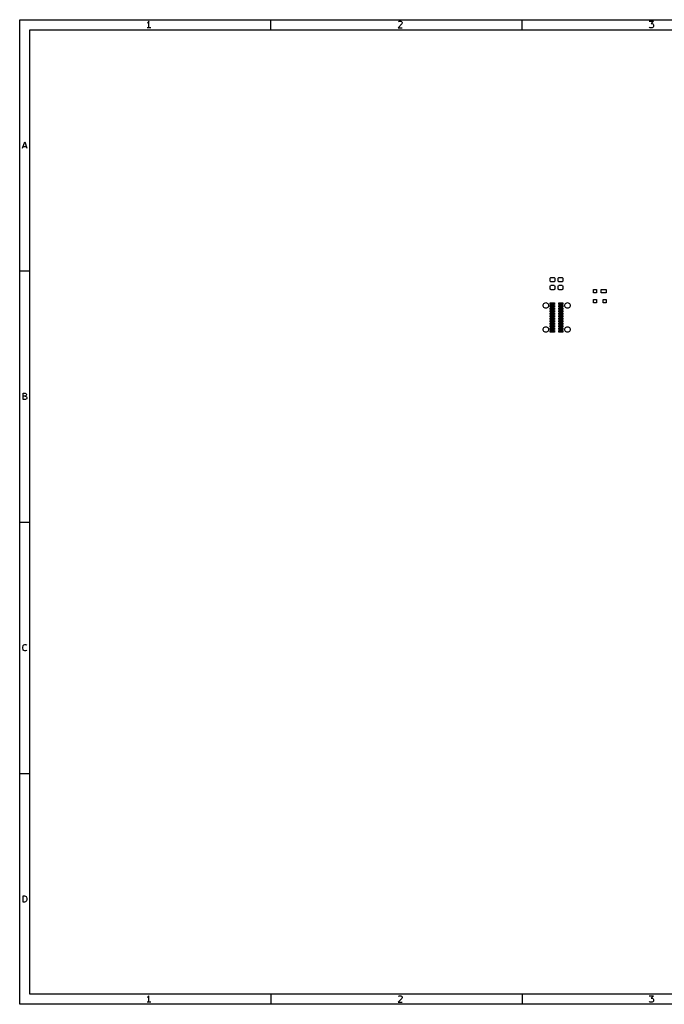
# Model space of a CAD drawing. Extents: x 0.4 to 10.6, y -8.1 to -0.4.
# Tile 1 of 4: x 0.4 to 5.4, y -8.1 to -0.4. Entities that reach past the tile are written whole.
import ezdxf

# ---------------------------------------------------------------- set-up
doc = ezdxf.new("R2010")
doc.units = 0
doc.header["$MEASUREMENT"] = 0
doc.layers.add('BLACK', color=7, linetype='CONTINUOUS')

msp = doc.modelspace()

# ---------------------------------------------------------------- linework, layer by layer
at = {"layer": 'BLACK', "linetype": 'CONTINUOUS'}
for p, q in [((0.393701, -0.393701), (10.6063, -0.393701)), ((0.393701, -8.1063), (0.393701, -0.393701)), ((1.39646, -0.417446), (1.39159, -0.419883)), ((1.42083, -0.456441), (1.39159, -0.456441)), ((1.40134, -0.412572), (1.39646, -0.417446)), ((1.40621, -0.40526), (1.40134, -0.412572)), ((1.40621, -0.456441), (1.40621, -0.40526)), ((2.3622, -0.472441), (2.3622, -0.393701)), ((3.3869, -0.427195), (3.35765, -0.456441)), ((3.35765, -0.456441), (3.38934, -0.456441)), ((3.36009, -0.410134), (3.36253, -0.407697)), ((3.36253, -0.407697), (3.3674, -0.40526)), ((3.3674, -0.40526), (3.37959, -0.40526)), ((3.37959, -0.40526), (3.38446, -0.407697)), ((3.38446, -0.407697), (3.3869, -0.410134)), ((3.3869, -0.410134), (3.38934, -0.415009)), ((3.38934, -0.419883), (3.3869, -0.427195)), ((3.38934, -0.415009), (3.38934, -0.419883)), ((4.33071, -0.472441), (4.33071, -0.393701)), ((5.32616, -0.40526), (5.35784, -0.40526)), ((5.32859, -0.454004), (5.32616, -0.451567)), ((5.33347, -0.456441), (5.32859, -0.454004)), ((5.34809, -0.456441), (5.33347, -0.456441)), ((5.35784, -0.40526), (5.34078, -0.424758)), ((5.34078, -0.424758), (5.34809, -0.424758)), ((5.34809, -0.424758), (5.35297, -0.427195)), ((5.35297, -0.454004), (5.34809, -0.456441)), ((5.35297, -0.427195), (5.3554, -0.429632)), ((5.3554, -0.451567), (5.35297, -0.454004)), ((5.3554, -0.429632), (5.35784, -0.434506)), ((5.35784, -0.446692), (5.3554, -0.451567)), ((5.35784, -0.434506), (5.35784, -0.446692)), ((0.472441, -0.472441), (10.5276, -0.472441)), ((0.472441, -8.02756), (0.472441, -0.472441)), ((0.41601, -1.40132), (0.433071, -1.35014)), ((0.420885, -1.3867), (0.445257, -1.3867)), ((0.433071, -1.35014), (0.450131, -1.40132)), ((0.393701, -2.3622), (0.472441, -2.3622)), ((4.54823, -2.42101), (4.54888, -2.41772)), ((4.54823, -2.43824), (4.54823, -2.42101)), ((4.54888, -2.44153), (4.54823, -2.43824)), ((4.54888, -2.41772), (4.55075, -2.41492)), ((4.55075, -2.44433), (4.54888, -2.44153)), ((4.55075, -2.41492), (4.55354, -2.41306)), ((4.55354, -2.44619), (4.55075, -2.44433)), ((4.55354, -2.41306), (4.55684, -2.4124)), ((4.55684, -2.44685), (4.55354, -2.44619)), ((4.55684, -2.4124), (4.57702, -2.4124)), ((4.57702, -2.44685), (4.55684, -2.44685)), ((4.57702, -2.4124), (4.58031, -2.41306)), ((4.58031, -2.44619), (4.57702, -2.44685)), ((4.58031, -2.41306), (4.58311, -2.41492)), ((4.58311, -2.44433), (4.58031, -2.44619)), ((4.58311, -2.41492), (4.58497, -2.41772)), ((4.58497, -2.44153), (4.58311, -2.44433)), ((4.58497, -2.41772), (4.58563, -2.42101)), ((4.58563, -2.43824), (4.58497, -2.44153)), ((4.58563, -2.42101), (4.58563, -2.43824)), ((4.61122, -2.42101), (4.61188, -2.41772)), ((4.61122, -2.43824), (4.61122, -2.42101)), ((4.61188, -2.44153), (4.61122, -2.43824)), ((4.61188, -2.41772), (4.61374, -2.41492)), ((4.61374, -2.44433), (4.61188, -2.44153)), ((4.61374, -2.41492), (4.61654, -2.41306)), ((4.61654, -2.44619), (4.61374, -2.44433)), ((4.61654, -2.41306), (4.61983, -2.4124)), ((4.61983, -2.44685), (4.61654, -2.44619)), ((4.61983, -2.4124), (4.64001, -2.4124)), ((4.64001, -2.44685), (4.61983, -2.44685)), ((4.64001, -2.4124), (4.64331, -2.41306)), ((4.64331, -2.44619), (4.64001, -2.44685)), ((4.64331, -2.41306), (4.6461, -2.41492)), ((4.6461, -2.44433), (4.64331, -2.44619)), ((4.6461, -2.41492), (4.64797, -2.41772)), ((4.64797, -2.44153), (4.6461, -2.44433)), ((4.64797, -2.41772), (4.64862, -2.42101)), ((4.64862, -2.43824), (4.64797, -2.44153)), ((4.64862, -2.42101), (4.64862, -2.43824)), ((4.54823, -2.48302), (4.54888, -2.47973)), ((4.54823, -2.50025), (4.54823, -2.48302)), ((4.54888, -2.50354), (4.54823, -2.50025)), ((4.54888, -2.47973), (4.55075, -2.47693)), ((4.55075, -2.50634), (4.54888, -2.50354)), ((4.55075, -2.47693), (4.55354, -2.47506)), ((4.55354, -2.5082), (4.55075, -2.50634)), ((4.55354, -2.47506), (4.55684, -2.47441)), ((4.55684, -2.50886), (4.55354, -2.5082)), ((4.55684, -2.47441), (4.57702, -2.47441)), ((4.57702, -2.50886), (4.55684, -2.50886)), ((4.57702, -2.47441), (4.58031, -2.47506)), ((4.58031, -2.5082), (4.57702, -2.50886)), ((4.58031, -2.47506), (4.58311, -2.47693)), ((4.58311, -2.50634), (4.58031, -2.5082)), ((4.58311, -2.47693), (4.58497, -2.47973)), ((4.58497, -2.50354), (4.58311, -2.50634)), ((4.58497, -2.47973), (4.58563, -2.48302)), ((4.58563, -2.50025), (4.58497, -2.50354)), ((4.58563, -2.48302), (4.58563, -2.50025)), ((4.61122, -2.48302), (4.61188, -2.47973)), ((4.61122, -2.50025), (4.61122, -2.48302)), ((4.61188, -2.50354), (4.61122, -2.50025)), ((4.61188, -2.47973), (4.61374, -2.47693)), ((4.61374, -2.50634), (4.61188, -2.50354)), ((4.61374, -2.47693), (4.61654, -2.47506)), ((4.61654, -2.5082), (4.61374, -2.50634)), ((4.61654, -2.47506), (4.61983, -2.47441)), ((4.61983, -2.50886), (4.61654, -2.5082)), ((4.61983, -2.47441), (4.64001, -2.47441)), ((4.64001, -2.50886), (4.61983, -2.50886)), ((4.64001, -2.47441), (4.64331, -2.47506)), ((4.64331, -2.5082), (4.64001, -2.50886)), ((4.64331, -2.47506), (4.6461, -2.47693)), ((4.6461, -2.50634), (4.64331, -2.5082)), ((4.6461, -2.47693), (4.64797, -2.47973)), ((4.64797, -2.50354), (4.6461, -2.50634)), ((4.64797, -2.47973), (4.64862, -2.48302)), ((4.64862, -2.50025), (4.64797, -2.50354)), ((4.64862, -2.48302), (4.64862, -2.50025)), ((4.88976, -2.53346), (4.88976, -2.50591)), ((4.88976, -2.50591), (4.91339, -2.50591)), ((4.91339, -2.53346), (4.88976, -2.53346)), ((4.91339, -2.50591), (4.91339, -2.53346)), ((4.94882, -2.53346), (4.94882, -2.50591)), ((4.94882, -2.50591), (4.98819, -2.50591)), ((4.98819, -2.53346), (4.94882, -2.53346)), ((4.98819, -2.50591), (4.98819, -2.53346)), ((4.49424, -2.62629), (4.4964, -2.62106)), ((4.4964, -2.62106), (4.49985, -2.61658)), ((4.49985, -2.61658), (4.50433, -2.61314)), ((4.50433, -2.61314), (4.50955, -2.61097)), ((4.50955, -2.61097), (4.51516, -2.61024)), ((4.51516, -2.61024), (4.52076, -2.61097)), ((4.52076, -2.61097), (4.52598, -2.61314)), ((4.52598, -2.61314), (4.53047, -2.61658)), ((4.53047, -2.61658), (4.53391, -2.62106)), ((4.53391, -2.62106), (4.53607, -2.62629)), ((4.5502, -2.62402), (4.5502, -2.6122)), ((4.5502, -2.6122), (4.58366, -2.6122)), ((4.58366, -2.6122), (4.58366, -2.62402)), ((4.61594, -2.62402), (4.61594, -2.6122)), ((4.61594, -2.6122), (4.64941, -2.6122)), ((4.64941, -2.6122), (4.64941, -2.62402)), ((4.66353, -2.62629), (4.6657, -2.62106)), ((4.6657, -2.62106), (4.66914, -2.61658)), ((4.66914, -2.61658), (4.67362, -2.61314)), ((4.67362, -2.61314), (4.67884, -2.61097)), ((4.67884, -2.61097), (4.68445, -2.61024)), ((4.68445, -2.61024), (4.69005, -2.61097)), ((4.69005, -2.61097), (4.69528, -2.61314)), ((4.69528, -2.61314), (4.69976, -2.61658)), ((4.69976, -2.61658), (4.7032, -2.62106)), ((4.7032, -2.62106), (4.70536, -2.62629)), ((4.88976, -2.6122), (4.88976, -2.58465)), ((4.88976, -2.58465), (4.91339, -2.58465)), ((4.91339, -2.6122), (4.88976, -2.6122)), ((4.91339, -2.58465), (4.91339, -2.6122)), ((4.96457, -2.6122), (4.96457, -2.58465)), ((4.96457, -2.58465), (4.98819, -2.58465)), ((4.98819, -2.6122), (4.96457, -2.6122)), ((4.98819, -2.58465), (4.98819, -2.6122)), ((4.4935, -2.63189), (4.49424, -2.62629)), ((4.49424, -2.63749), (4.4935, -2.63189)), ((4.4964, -2.64272), (4.49424, -2.63749)), ((4.49985, -2.6472), (4.4964, -2.64272)), ((4.50433, -2.65064), (4.49985, -2.6472)), ((4.50955, -2.65281), (4.50433, -2.65064)), ((4.51516, -2.65354), (4.50955, -2.65281)), ((4.52076, -2.65281), (4.51516, -2.65354)), ((4.52598, -2.65064), (4.52076, -2.65281)), ((4.53047, -2.6472), (4.52598, -2.65064)), ((4.53391, -2.64272), (4.53047, -2.6472)), ((4.53607, -2.63749), (4.53391, -2.64272)), ((4.53607, -2.62629), (4.53681, -2.63189)), ((4.53681, -2.63189), (4.53607, -2.63749)), ((4.58366, -2.62402), (4.5502, -2.62402)), ((4.5502, -2.6437), (4.5502, -2.63189)), ((4.5502, -2.63189), (4.58366, -2.63189)), ((4.58366, -2.6437), (4.5502, -2.6437)), ((4.5502, -2.66339), (4.5502, -2.65157)), ((4.5502, -2.65157), (4.58366, -2.65157)), ((4.58366, -2.66339), (4.5502, -2.66339)), ((4.5502, -2.68307), (4.5502, -2.67126)), ((4.5502, -2.67126), (4.58366, -2.67126)), ((4.58366, -2.68307), (4.5502, -2.68307)), ((4.5502, -2.70276), (4.5502, -2.69094)), ((4.5502, -2.69094), (4.58366, -2.69094)), ((4.58366, -2.63189), (4.58366, -2.6437)), ((4.58366, -2.65157), (4.58366, -2.66339)), ((4.58366, -2.67126), (4.58366, -2.68307)), ((4.58366, -2.69094), (4.58366, -2.70276)), ((4.64941, -2.62402), (4.61594, -2.62402)), ((4.61594, -2.6437), (4.61594, -2.63189)), ((4.61594, -2.63189), (4.64941, -2.63189)), ((4.64941, -2.6437), (4.61594, -2.6437)), ((4.61594, -2.66339), (4.61594, -2.65157)), ((4.61594, -2.65157), (4.64941, -2.65157)), ((4.64941, -2.66339), (4.61594, -2.66339)), ((4.61594, -2.68307), (4.61594, -2.67126)), ((4.61594, -2.67126), (4.64941, -2.67126)), ((4.64941, -2.68307), (4.61594, -2.68307)), ((4.61594, -2.70276), (4.61594, -2.69094)), ((4.61594, -2.69094), (4.64941, -2.69094)), ((4.64941, -2.63189), (4.64941, -2.6437)), ((4.64941, -2.65157), (4.64941, -2.66339)), ((4.64941, -2.67126), (4.64941, -2.68307)), ((4.64941, -2.69094), (4.64941, -2.70276)), ((4.6628, -2.63189), (4.66353, -2.62629)), ((4.66353, -2.63749), (4.6628, -2.63189)), ((4.6657, -2.64272), (4.66353, -2.63749)), ((4.66914, -2.6472), (4.6657, -2.64272)), ((4.67362, -2.65064), (4.66914, -2.6472)), ((4.67884, -2.65281), (4.67362, -2.65064)), ((4.68445, -2.65354), (4.67884, -2.65281)), ((4.69005, -2.65281), (4.68445, -2.65354)), ((4.69528, -2.65064), (4.69005, -2.65281)), ((4.69976, -2.6472), (4.69528, -2.65064)), ((4.7032, -2.64272), (4.69976, -2.6472)), ((4.70536, -2.63749), (4.7032, -2.64272)), ((4.70536, -2.62629), (4.7061, -2.63189)), ((4.7061, -2.63189), (4.70536, -2.63749)), ((4.58366, -2.70276), (4.5502, -2.70276)), ((4.5502, -2.72244), (4.5502, -2.71063)), ((4.5502, -2.71063), (4.58366, -2.71063)), ((4.58366, -2.72244), (4.5502, -2.72244)), ((4.5502, -2.74213), (4.5502, -2.73031)), ((4.5502, -2.73031), (4.58366, -2.73031)), ((4.58366, -2.74213), (4.5502, -2.74213)), ((4.5502, -2.76181), (4.5502, -2.75)), ((4.5502, -2.75), (4.58366, -2.75)), ((4.58366, -2.76181), (4.5502, -2.76181)), ((4.5502, -2.7815), (4.5502, -2.76969)), ((4.5502, -2.76969), (4.58366, -2.76969)), ((4.58366, -2.71063), (4.58366, -2.72244)), ((4.58366, -2.73031), (4.58366, -2.74213)), ((4.58366, -2.75), (4.58366, -2.76181)), ((4.58366, -2.76969), (4.58366, -2.7815)), ((4.64941, -2.70276), (4.61594, -2.70276)), ((4.61594, -2.72244), (4.61594, -2.71063)), ((4.61594, -2.71063), (4.64941, -2.71063)), ((4.64941, -2.72244), (4.61594, -2.72244)), ((4.61594, -2.74213), (4.61594, -2.73031)), ((4.61594, -2.73031), (4.64941, -2.73031)), ((4.64941, -2.74213), (4.61594, -2.74213)), ((4.61594, -2.76181), (4.61594, -2.75)), ((4.61594, -2.75), (4.64941, -2.75)), ((4.64941, -2.76181), (4.61594, -2.76181)), ((4.61594, -2.7815), (4.61594, -2.76969)), ((4.61594, -2.76969), (4.64941, -2.76969)), ((4.64941, -2.71063), (4.64941, -2.72244)), ((4.64941, -2.73031), (4.64941, -2.74213)), ((4.64941, -2.75), (4.64941, -2.76181)), ((4.64941, -2.76969), (4.64941, -2.7815)), ((4.4935, -2.82087), (4.49424, -2.81526)), ((4.49424, -2.82647), (4.4935, -2.82087)), ((4.49424, -2.81526), (4.4964, -2.81004)), ((4.4964, -2.83169), (4.49424, -2.82647)), ((4.4964, -2.81004), (4.49985, -2.80555)), ((4.49985, -2.83618), (4.4964, -2.83169)), ((4.49985, -2.80555), (4.50433, -2.80211)), ((4.50433, -2.83962), (4.49985, -2.83618)), ((4.50433, -2.80211), (4.50955, -2.79995)), ((4.50955, -2.84178), (4.50433, -2.83962)), ((4.50955, -2.79995), (4.51516, -2.79921)), ((4.51516, -2.84252), (4.50955, -2.84178)), ((4.51516, -2.79921), (4.52076, -2.79995)), ((4.52076, -2.84178), (4.51516, -2.84252)), ((4.52076, -2.79995), (4.52598, -2.80211)), ((4.52598, -2.83962), (4.52076, -2.84178)), ((4.52598, -2.80211), (4.53047, -2.80555)), ((4.53047, -2.83618), (4.52598, -2.83962)), ((4.53047, -2.80555), (4.53391, -2.81004)), ((4.53391, -2.83169), (4.53047, -2.83618)), ((4.53391, -2.81004), (4.53607, -2.81526)), ((4.53607, -2.82647), (4.53391, -2.83169)), ((4.53607, -2.81526), (4.53681, -2.82087)), ((4.53681, -2.82087), (4.53607, -2.82647)), ((4.58366, -2.7815), (4.5502, -2.7815)), ((4.5502, -2.80118), (4.5502, -2.78937)), ((4.5502, -2.78937), (4.58366, -2.78937)), ((4.58366, -2.80118), (4.5502, -2.80118)), ((4.5502, -2.82087), (4.5502, -2.80906)), ((4.5502, -2.80906), (4.58366, -2.80906)), ((4.58366, -2.82087), (4.5502, -2.82087)), ((4.5502, -2.84055), (4.5502, -2.82874)), ((4.5502, -2.82874), (4.58366, -2.82874)), ((4.58366, -2.84055), (4.5502, -2.84055)), ((4.58366, -2.78937), (4.58366, -2.80118)), ((4.58366, -2.80906), (4.58366, -2.82087)), ((4.58366, -2.82874), (4.58366, -2.84055)), ((4.64941, -2.7815), (4.61594, -2.7815)), ((4.61594, -2.80118), (4.61594, -2.78937)), ((4.61594, -2.78937), (4.64941, -2.78937)), ((4.64941, -2.80118), (4.61594, -2.80118)), ((4.61594, -2.82087), (4.61594, -2.80906)), ((4.61594, -2.80906), (4.64941, -2.80906)), ((4.64941, -2.82087), (4.61594, -2.82087)), ((4.61594, -2.84055), (4.61594, -2.82874)), ((4.61594, -2.82874), (4.64941, -2.82874)), ((4.64941, -2.84055), (4.61594, -2.84055)), ((4.64941, -2.78937), (4.64941, -2.80118)), ((4.64941, -2.80906), (4.64941, -2.82087)), ((4.64941, -2.82874), (4.64941, -2.84055)), ((4.6628, -2.82087), (4.66353, -2.81526)), ((4.66353, -2.82647), (4.6628, -2.82087)), ((4.66353, -2.81526), (4.6657, -2.81004)), ((4.6657, -2.83169), (4.66353, -2.82647)), ((4.6657, -2.81004), (4.66914, -2.80555)), ((4.66914, -2.83618), (4.6657, -2.83169)), ((4.66914, -2.80555), (4.67362, -2.80211)), ((4.67362, -2.83962), (4.66914, -2.83618)), ((4.67362, -2.80211), (4.67884, -2.79995)), ((4.67884, -2.84178), (4.67362, -2.83962)), ((4.67884, -2.79995), (4.68445, -2.79921)), ((4.68445, -2.84252), (4.67884, -2.84178)), ((4.68445, -2.79921), (4.69005, -2.79995)), ((4.69005, -2.84178), (4.68445, -2.84252)), ((4.69005, -2.79995), (4.69528, -2.80211)), ((4.69528, -2.83962), (4.69005, -2.84178)), ((4.69528, -2.80211), (4.69976, -2.80555)), ((4.69976, -2.83618), (4.69528, -2.83962)), ((4.69976, -2.80555), (4.7032, -2.81004)), ((4.7032, -2.83169), (4.69976, -2.83618)), ((4.7032, -2.81004), (4.70536, -2.81526)), ((4.70536, -2.82647), (4.7032, -2.83169)), ((4.70536, -2.81526), (4.7061, -2.82087)), ((4.7061, -2.82087), (4.70536, -2.82647)), ((0.419666, -3.36983), (0.419666, -3.31865)), ((0.419666, -3.31865), (0.436727, -3.31865)), ((0.436727, -3.34302), (0.419666, -3.34302)), ((0.439164, -3.36983), (0.419666, -3.36983)), ((0.436727, -3.31865), (0.441601, -3.32108)), ((0.441601, -3.34058), (0.436727, -3.34302)), ((0.436727, -3.34302), (0.444038, -3.34545)), ((0.444038, -3.36739), (0.439164, -3.36983)), ((0.441601, -3.32108), (0.444038, -3.32352)), ((0.444038, -3.33814), (0.441601, -3.34058)), ((0.444038, -3.32352), (0.446475, -3.32839)), ((0.446475, -3.33327), (0.444038, -3.33814)), ((0.444038, -3.34545), (0.446475, -3.34789)), ((0.446475, -3.36495), (0.444038, -3.36739)), ((0.446475, -3.32839), (0.446475, -3.33327)), ((0.446475, -3.34789), (0.448913, -3.35277)), ((0.448913, -3.36008), (0.446475, -3.36495)), ((0.448913, -3.35277), (0.448913, -3.36008)), ((0.393701, -4.33071), (0.472441, -4.33071)), ((0.417229, -5.30908), (0.419666, -5.29934)), ((0.417229, -5.3164), (0.417229, -5.30908)), ((0.419666, -5.32614), (0.417229, -5.3164)), ((0.419666, -5.29934), (0.422103, -5.29446)), ((0.422103, -5.29446), (0.426978, -5.28959)), ((0.426978, -5.28959), (0.434289, -5.28715)), ((0.434289, -5.28715), (0.439164, -5.28715)), ((0.439164, -5.28715), (0.446475, -5.28959)), ((0.446475, -5.28959), (0.448913, -5.29202)), ((0.422103, -5.33102), (0.419666, -5.32614)), ((0.426978, -5.33589), (0.422103, -5.33102)), ((0.434289, -5.33833), (0.426978, -5.33589)), ((0.439164, -5.33833), (0.434289, -5.33833)), ((0.446475, -5.33589), (0.439164, -5.33833)), ((0.448913, -5.33346), (0.446475, -5.33589)), ((0.393701, -6.29921), (0.472441, -6.29921)), ((0.419666, -7.30683), (0.419666, -7.25565)), ((0.419666, -7.25565), (0.431852, -7.25565)), ((0.431852, -7.30683), (0.419666, -7.30683)), ((0.431852, -7.25565), (0.439164, -7.25809)), ((0.439164, -7.3044), (0.431852, -7.30683)), ((0.439164, -7.25809), (0.444038, -7.26297)), ((0.444038, -7.29952), (0.439164, -7.3044)), ((0.444038, -7.26297), (0.446475, -7.26784)), ((0.446475, -7.29465), (0.444038, -7.29952)), ((0.446475, -7.26784), (0.448913, -7.27759)), ((0.448913, -7.2849), (0.446475, -7.29465)), ((0.448913, -7.27759), (0.448913, -7.2849)), ((10.5276, -8.02756), (0.472441, -8.02756)), ((1.39646, -8.0513), (1.39159, -8.05374)), ((1.42083, -8.0903), (1.39159, -8.0903)), ((1.40134, -8.04643), (1.39646, -8.0513)), ((1.40621, -8.03912), (1.40134, -8.04643)), ((1.40621, -8.0903), (1.40621, -8.03912)), ((2.3622, -8.02756), (2.3622, -8.1063)), ((3.3869, -8.06105), (3.35765, -8.0903)), ((3.35765, -8.0903), (3.38934, -8.0903)), ((3.36009, -8.04399), (3.36253, -8.04156)), ((3.36253, -8.04156), (3.3674, -8.03912)), ((3.3674, -8.03912), (3.37959, -8.03912)), ((3.37959, -8.03912), (3.38446, -8.04156)), ((3.38446, -8.04156), (3.3869, -8.04399)), ((3.3869, -8.04399), (3.38934, -8.04887)), ((3.38934, -8.05374), (3.3869, -8.06105)), ((3.38934, -8.04887), (3.38934, -8.05374)), ((4.33071, -8.02756), (4.33071, -8.1063)), ((5.32616, -8.03912), (5.35784, -8.03912)), ((5.32859, -8.08786), (5.32616, -8.08542)), ((5.33347, -8.0903), (5.32859, -8.08786)), ((5.34809, -8.0903), (5.33347, -8.0903)), ((5.35784, -8.03912), (5.34078, -8.05862)), ((5.34078, -8.05862), (5.34809, -8.05862)), ((5.34809, -8.05862), (5.35297, -8.06105)), ((5.35297, -8.08786), (5.34809, -8.0903)), ((5.35297, -8.06105), (5.3554, -8.06349)), ((5.3554, -8.08542), (5.35297, -8.08786)), ((5.3554, -8.06349), (5.35784, -8.06836)), ((5.35784, -8.08055), (5.3554, -8.08542)), ((5.35784, -8.06836), (5.35784, -8.08055)), ((10.6063, -8.1063), (0.393701, -8.1063))]:
    msp.add_line(p, q, dxfattribs=at)

doc.saveas('drawing.dxf')
